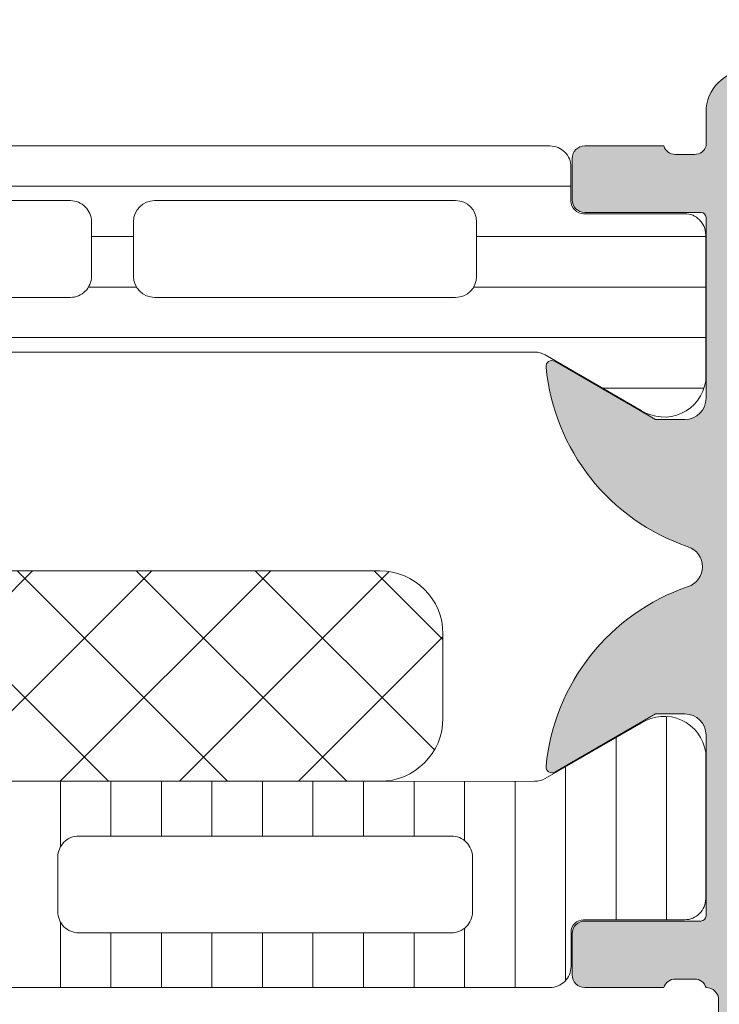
# Model space of a CAD drawing. Header units: millimetres. Extents: x 213386 to 459888, y 74252 to 208052.
# Tile 196 of 256: x 373088 to 373104, y 186616 to 186640. Entities that reach past the tile are written whole.
import ezdxf

# ---------------------------------------------------------------- set-up
doc = ezdxf.new("R2010")
doc.units = ezdxf.units.MM
doc.layers.get('Defpoints').update_dxf_attribs({"color": 255, "lineweight": 0})
doc.layers.add('FASÁDA DETAILNÍ', color=255, linetype='Continuous', lineweight=0)
doc.layers.add('NOVA', color=255, linetype='Continuous', lineweight=0)
doc.styles.add('CS-ROMANS', font='romans.shx', dxfattribs={"width": 0.75, "oblique": 5})
doc.dimstyles.new('A_KÓTA_50', dxfattribs={"dimtxt": 110, "dimasz": 2, "dimexe": 100, "dimexo": 1500, "dimgap": 40, "dimtad": 1, "dimrnd": 1, "dimdsep": 46, "dimtxsty": 'CS-ROMANS', "dimblk": 'KOT_CARA20', "dimcen": 45, "dimse1": 1, "dimse2": 1, "dimclrd": 256, "dimclre": 256, "dimclrt": 256, "dimadec": 0, "dimazin": 0, "dimtfac": 1, "dimtix": 1, "dimtmove": 2, "dimatfit": 3, "dimldrblk": 'OBLIQUE', "dimfxl": 100, "dimtolj": 1, "dimarcsym": 0})

# ---------------------------------------------------------------- blocks, each defined once
blk = doc.blocks.new('A$C29162560')
at = {"layer": 'FASÁDA DETAILNÍ'}
h = blk.add_hatch(color=256, dxfattribs=at)
edge = h.paths.add_edge_path()
edge.add_arc((-872.9380891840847, -15297.18956621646), 0.1199999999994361, 0, 90.00000000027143)
edge.add_line((-872.9380891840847, -15297.06956621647), (-875.6980871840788, -15297.06956621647))
edge.add_arc((-875.6980871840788, -15296.76956621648), 0.3000000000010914, 180, 269.99999999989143, ccw=False)
edge.add_line((-875.9980871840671, -15296.76956621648), (-875.9980871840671, -15295.78959189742))
edge.add_arc((-875.6980871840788, -15295.78959189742), 0.300000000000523, 90.00000000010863, 180, ccw=False)
edge.add_line((-875.6980871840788, -15295.48959189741), (-873.8180761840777, -15295.48959189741))
edge.add_arc((-873.5505328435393, -15295.41072480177), 0.278925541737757, 196.424594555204, 271.162870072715)
edge.add_line((-873.5448721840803, -15295.68959289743), (-873.0912781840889, -15295.68959289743))
edge.add_arc((-873.0856097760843, -15295.41075545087), 0.2788950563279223, 268.8354106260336, 343.5801235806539)
edge.add_line((-872.8180891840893, -15295.48959189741), (-872.8180891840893, -15294.68941718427))
edge.add_arc((-871.8180891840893, -15294.68941718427), 0.9999999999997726, 90.00000000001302, 180, ccw=False)
edge.add_line((-871.8180891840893, -15293.68941718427), (-868.3180818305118, -15293.68941718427))
edge.add_arc((-868.3181016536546, -15294.68943700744), 1.000019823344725, 0.0011357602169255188, 89.99886423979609, ccw=False)
edge.add_line((-867.3180818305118, -15294.68941718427), (-867.3180818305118, -15295.18941718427))
edge.add_line((-867.3180818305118, -15295.18941718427), (-869.8180818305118, -15295.18941718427))
edge.add_arc((-869.8180364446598, -15296.18946257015), 1.0000453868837, 90.00260029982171, 179.9973997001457)
edge.add_line((-870.8180818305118, -15296.18941718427), (-870.8180818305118, -15297.48943549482))
edge.add_arc((-869.8180293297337, -15297.48938299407), 1.000052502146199, 180.003007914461, 269.9969920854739)
edge.add_line((-869.8180818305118, -15298.48943549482), (-862.8180818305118, -15298.48943549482))
edge.add_arc((-862.3180818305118, -15297.96431374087), 0.7250881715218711, 226.4038161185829, 313.5961838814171)
edge.add_line((-861.8180818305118, -15298.48943549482), (-855.7839936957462, -15298.48943549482))
edge.add_arc((-855.7840461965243, -15297.48938299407), 1.000052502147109, 270.0030079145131, 359.9969920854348)
edge.add_line((-854.7839936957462, -15297.48943549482), (-854.7839936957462, -15296.18941718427))
edge.add_arc((-855.7840390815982, -15296.18946257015), 1.000045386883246, 0.002600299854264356, 89.9973997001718)
edge.add_line((-855.7839936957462, -15295.18941718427), (-857.3180818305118, -15295.18941718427))
edge.add_line((-857.3180818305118, -15295.18941718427), (-857.3180818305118, -15294.58941108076))
edge.add_line((-857.3180818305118, -15294.58941108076), (-856.2180757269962, -15293.48943549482))
edge.add_line((-856.2180757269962, -15293.48943549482), (-852.8180818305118, -15293.48943549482))
edge.add_line((-852.8180818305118, -15293.48943549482), (-852.8180818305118, -15320.48933631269))
edge.add_line((-852.8180818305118, -15320.48933631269), (-856.2180757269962, -15320.48933631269))
edge.add_line((-856.2180757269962, -15320.48933631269), (-857.3180818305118, -15319.38936072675))
edge.add_line((-857.3180818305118, -15319.38936072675), (-857.3180818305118, -15318.78935462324))
edge.add_line((-857.3180818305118, -15318.78935462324), (-855.7839936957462, -15318.78935462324))
edge.add_arc((-855.7840390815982, -15317.78930923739), 1.0000453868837, 270.0026002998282, 359.9973997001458)
edge.add_line((-854.7839936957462, -15317.78935462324), (-854.7839936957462, -15316.48933631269))
edge.add_arc((-855.7840461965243, -15316.48938881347), 1.000052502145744, 0.003007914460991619, 89.99699208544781)
edge.add_line((-855.7839936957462, -15315.48933631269), (-861.8180818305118, -15315.48933631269))
edge.add_arc((-862.3180818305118, -15316.01445806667), 0.7250881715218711, 46.4038161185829, 133.5961838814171)
edge.add_line((-862.8180818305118, -15315.48933631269), (-869.8180818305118, -15315.48933631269))
edge.add_arc((-869.8180293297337, -15316.48938881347), 1.000052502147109, 90.00300791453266, 179.9969920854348)
edge.add_line((-870.8180818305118, -15316.48933631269), (-870.8180818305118, -15317.78935462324))
edge.add_arc((-869.8180364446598, -15317.78930923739), 1.000045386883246, 180.0026002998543, 269.9973997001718)
edge.add_line((-869.8180818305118, -15318.78935462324), (-867.3180818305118, -15318.78935462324))
edge.add_line((-867.3180818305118, -15318.78935462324), (-867.3180818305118, -15319.28935462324))
edge.add_arc((-868.3181016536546, -15319.28933480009), 1.000019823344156, 270.00113576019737, 359.99886423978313, ccw=False)
edge.add_line((-868.3180818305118, -15320.28935462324), (-872.8180818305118, -15320.28935462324))
edge.add_arc((-872.8180921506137, -15319.78936494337), 0.4999896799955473, 179.9988173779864, 270.0011826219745, ccw=False)
edge.add_line((-873.3180818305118, -15319.78935462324), (-873.3180818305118, -15318.78935462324))
edge.add_line((-873.3180818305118, -15318.78935462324), (-872.518078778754, -15318.78935462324))
edge.add_line((-872.518078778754, -15318.78935462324), (-872.518078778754, -15315.78933936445))
edge.add_arc((-872.818086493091, -15315.78933667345), 0.3000077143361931, 359.9994860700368, 450.0005139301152)
edge.add_arc((-873.0856097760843, -15315.56816540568), 0.2788950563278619, 16.41987641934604, 91.16458937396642)
edge.add_line((-873.0912781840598, -15315.28932795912), (-873.5448721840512, -15315.28932795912))
edge.add_arc((-873.5505328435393, -15315.56819605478), 0.2789255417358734, 88.83712992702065, 163.5754054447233)
edge.add_line((-873.8180761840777, -15315.48932895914), (-875.6980871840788, -15315.48932895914))
edge.add_arc((-875.6980871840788, -15315.18932895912), 0.2999999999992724, 180, 270.00000000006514, ccw=False)
edge.add_line((-875.9980871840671, -15315.18932895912), (-875.9980871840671, -15314.20935464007))
edge.add_arc((-875.6980871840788, -15314.2093546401), 0.2999999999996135, 89.99999999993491, 180, ccw=False)
edge.add_line((-875.6980871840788, -15313.90935464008), (-872.9380891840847, -15313.90935464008))
edge.add_arc((-872.9380891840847, -15313.78935464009), 0.1200000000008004, 270.0000000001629, 360)
edge.add_line((-872.8180891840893, -15313.78935464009), (-872.8180891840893, -15309.48932895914))
edge.add_arc((-873.3180891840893, -15309.48932895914), 0.4999999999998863, 0, 89.99999999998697)
edge.add_line((-873.3180891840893, -15308.98932895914), (-874.018089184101, -15308.98932895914))
edge.add_line((-874.0180891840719, -15308.98932895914), (-876.4109095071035, -15310.37082441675))
edge.add_arc((-876.4799693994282, -15310.25120917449), 0.13811978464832, 172.2975625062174, 299.99999999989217, ccw=False)
edge.add_arc((-871.6386181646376, -15310.69882756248), 4.999999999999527, 108.7094007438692, 174.6507719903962, ccw=False)
edge.add_arc((-873.4028443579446, -15305.48946042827), 0.5000000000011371, 288.7094007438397, 431.2905992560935)
edge.add_arc((-871.6386181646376, -15300.2800932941), 4.999999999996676, 185.3492280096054, 251.29059925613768, ccw=False)
edge.add_arc((-876.4799693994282, -15300.72771168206), 0.1381197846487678, 60.00000000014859, 187.7024374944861, ccw=False)
edge.add_line((-876.4109095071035, -15300.6080964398), (-874.0180891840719, -15301.98959189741))
edge.add_line((-874.0180891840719, -15301.98959189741), (-873.3180891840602, -15301.98959189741))
edge.add_arc((-873.3180891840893, -15301.48959189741), 0.5, 270.0000000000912, 360.0000000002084)
edge.add_line((-872.8180891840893, -15301.48959189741), (-872.8180891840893, -15297.18956621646))
edge = h.paths.add_edge_path(flags=16)
edge.add_arc((-854.9180879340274, -15312.48934394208), 0.5, 270, 360)
edge.add_line((-854.4180879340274, -15312.48934394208), (-854.4180879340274, -15300.48943549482))
edge.add_arc((-854.9180879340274, -15300.48943549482), 0.5, 0, 90)
edge.add_line((-854.9180879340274, -15299.98943549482), (-870.6180696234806, -15299.98943549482))
edge.add_arc((-870.6180696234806, -15300.48943549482), 0.5, 90, 180)
edge.add_line((-871.1180696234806, -15300.48943549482), (-871.1180696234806, -15312.48934394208))
edge.add_arc((-870.6180696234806, -15312.48934394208), 0.5, 180, 270)
edge.add_line((-870.6180696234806, -15312.98934394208), (-869.1180696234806, -15312.98934394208))
edge.add_line((-869.1180696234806, -15312.98934394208), (-869.1180696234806, -15313.48934394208))
edge.add_arc((-868.6180696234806, -15313.48934394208), 0.5, 180, 270)
edge.add_line((-868.6180696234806, -15313.98934394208), (-856.9180879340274, -15313.98934394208))
edge.add_arc((-856.9180879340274, -15313.48934394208), 0.5, 270, 360)
edge.add_line((-856.4180879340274, -15313.48934394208), (-856.4180879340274, -15312.98934394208))
edge.add_line((-856.4180879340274, -15312.98934394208), (-854.9180879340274, -15312.98934394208))
h = blk.add_hatch(dxfattribs=at)
h.set_pattern_fill('_USER', color=256, scale=1.2, angle=-1.272221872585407e-14, style=0, pattern_type=0)
h.set_pattern_definition([(360, (-910.3180818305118, -15295.48943549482), (2.939128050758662e-16, 1.2), [])])
edge = h.paths.add_edge_path()
edge.add_line((-906.4939719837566, -15300.45644727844), (-908.7776288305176, -15301.77491699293))
edge.add_arc((-909.3182637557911, -15300.93366434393), 0.9999960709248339, 188.1816080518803, 302.7270160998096, ccw=False)
edge.add_line((-910.3080818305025, -15301.07597499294), (-910.3080818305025, -15297.59943349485))
edge.add_arc((-909.8080858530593, -15297.59943085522), 0.4999959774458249, 89.99969751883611, 180.0003024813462, ccw=False)
edge.add_line((-909.8080832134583, -15297.09943487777), (-907.4080848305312, -15297.09976682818))
edge.add_arc((-907.408084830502, -15296.79976682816), 0.2999999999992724, 269.9999999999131, 360)
edge.add_line((-907.1080848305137, -15296.79976682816), (-907.1080848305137, -15295.98943549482))
edge.add_arc((-906.608087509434, -15295.98943281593), 0.4999973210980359, 89.99969301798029, 180.0003069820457, ccw=False)
edge.add_line((-906.6080848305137, -15295.48943549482), (-876.5256105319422, -15295.48943549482))
edge.add_arc((-876.525607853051, -15295.98943281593), 0.4999973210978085, -0.0003069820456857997, 90.00030698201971, ccw=False)
edge.add_line((-876.0256105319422, -15295.98943549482), (-876.0256105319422, -15296.79976682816))
edge.add_arc((-875.7256105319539, -15296.79976682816), 0.2999999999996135, 180, 270.0000000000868)
edge.add_line((-875.7256105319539, -15297.09976682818), (-873.3256121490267, -15297.09943487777))
edge.add_arc((-873.3256095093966, -15297.59943085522), 0.4999959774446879, -0.0003024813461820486, 90.00030248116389, ccw=False)
edge.add_line((-872.8256135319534, -15297.59943349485), (-872.8256135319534, -15301.07597499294))
edge.add_arc((-873.8154316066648, -15300.93366434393), 0.9999960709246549, 237.2729839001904, 351.81839194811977, ccw=False)
edge.add_line((-874.3560665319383, -15301.77491699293), (-876.6397233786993, -15300.45644727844))
edge.add_arc((-876.8897233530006, -15300.88945999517), 0.5000000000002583, 60.00000340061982, 89.99994009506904)
edge.add_line((-876.8897228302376, -15300.38945999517), (-906.2439725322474, -15300.38945999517))
edge.add_arc((-906.2439720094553, -15300.88945999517), 0.5000000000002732, 90.00005990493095, 119.9999965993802)
edge = h.paths.add_edge_path(flags=16)
edge.add_line((-885.9172548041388, -15299.08944922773), (-878.7672303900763, -15299.08943396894))
edge.add_arc((-878.7672739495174, -15298.58939040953), 0.500043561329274, 270.0049911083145, 359.9950088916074)
edge.add_line((-878.2672303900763, -15298.58943396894), (-878.2672303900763, -15297.28942519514))
edge.add_arc((-878.7672427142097, -15297.2894527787), 0.5000123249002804, 0.003160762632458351, 89.99858779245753)
edge.add_line((-878.7672303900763, -15296.78944045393), (-885.9172548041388, -15296.78944045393))
edge.add_arc((-885.9172112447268, -15297.28948401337), 0.500043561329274, 90.00499110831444, 179.9950088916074)
edge.add_line((-886.4172548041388, -15297.28944045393), (-886.4172548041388, -15298.58944922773))
edge.add_arc((-885.9172112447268, -15298.58940566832), 0.5000435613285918, 180.0049911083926, 269.9950088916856)
edge = h.paths.add_edge_path(flags=16)
edge.add_line((-904.2672543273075, -15299.08944922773), (-897.1172284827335, -15299.08944922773))
edge.add_arc((-897.1172720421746, -15298.58940566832), 0.500043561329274, 270.0049911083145, 359.9950088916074)
edge.add_line((-896.6172284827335, -15298.58944922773), (-896.6172284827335, -15297.28944045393))
edge.add_arc((-897.1172720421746, -15297.28948401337), 0.5000435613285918, 0.004991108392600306, 89.99500889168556)
edge.add_line((-897.1172284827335, -15296.78944045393), (-904.2672543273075, -15296.78944045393))
edge.add_arc((-904.2672107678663, -15297.28948401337), 0.500043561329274, 90.00499110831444, 179.9950088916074)
edge.add_line((-904.7672543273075, -15297.28944045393), (-904.7672543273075, -15298.58944922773))
edge.add_arc((-904.2672107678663, -15298.58940566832), 0.5000435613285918, 180.0049911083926, 269.9950088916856)
edge = h.paths.add_edge_path(flags=16)
edge.add_line((-895.1172284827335, -15299.08944922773), (-887.9172548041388, -15299.08944922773))
edge.add_arc((-887.9172040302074, -15298.58950000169), 0.4999492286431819, 269.9941811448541, 360.0058188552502)
edge.add_line((-887.4172548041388, -15298.58944922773), (-887.4172548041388, -15297.28944045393))
edge.add_arc((-887.9172040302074, -15297.28938967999), 0.4999492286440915, 359.9941811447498, 450.0058188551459)
edge.add_line((-887.9172548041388, -15296.78944045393), (-895.1172284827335, -15296.78944045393))
edge.add_arc((-895.1172792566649, -15297.28938967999), 0.4999492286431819, 89.99418114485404, 180.0058188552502)
edge.add_line((-895.6172284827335, -15297.28944045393), (-895.6172284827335, -15298.58944922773))
edge.add_arc((-895.1172792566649, -15298.58950000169), 0.4999492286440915, 179.9941811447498, 270.0058188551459)
h = blk.add_hatch(dxfattribs=at)
h.set_pattern_fill('NETZ', color=256, scale=2, angle=225, style=0)
h.set_pattern_definition([(225, (-894.0670052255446, -15310.58870070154), (1.414213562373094, -1.414213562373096), []), (314.9999999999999, (-894.0670052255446, -15310.58870070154), (1.414213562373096, 1.414213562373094), [])])
h.paths.add_polyline_path([(-907.5670052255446, -15305.58870070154, 0.4142135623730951), (-909.0670052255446, -15307.08870070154), (-909.0670052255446, -15309.08870070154, 0.4142135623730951), (-907.5670052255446, -15310.58870070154), (-880.5670052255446, -15310.58870070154, 0.4142135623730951), (-879.0670052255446, -15309.08870070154), (-879.0670052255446, -15307.08870070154, 0.4142135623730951), (-880.5670052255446, -15305.58870070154)])
h = blk.add_hatch(dxfattribs=at)
h.set_pattern_fill('LINIE', color=256, scale=1.2, angle=90, style=0)
h.set_pattern_definition([(90, (19.28296211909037, -0.6246130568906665), (-1.2, 7.347638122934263e-17), [])])
edge = h.paths.add_edge_path()
edge.add_arc((-912.4079985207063, -15314.18024582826), 0.2999999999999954, 0.0020752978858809, 90.00207529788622, ccw=False)
edge.add_line((-912.1079985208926, -15314.18023496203), (-912.1079698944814, -15314.99056629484))
edge.add_arc((-911.6079725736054, -15314.99055086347), 0.4999973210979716, 180.0017683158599, 270.0023822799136)
edge.add_line((-911.6079517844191, -15315.49054818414), (-910.7668795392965, -15315.49186872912))
edge.add_arc((-910.7668795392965, -15315.69186872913), 0.1999999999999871, 3.979039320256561e-13, 90.00000000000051, ccw=False)
edge.add_line((-910.5668795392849, -15315.69186872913), (-910.5668795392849, -15319.79186872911))
edge.add_arc((-910.0668795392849, -15319.79186872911), 0.5000000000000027, 179.9999999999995, 269.9999999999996)
edge.add_line((-910.0668795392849, -15320.29186872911), (-909.2361303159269, -15320.29186872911))
edge.add_arc((-909.2361303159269, -15319.29186872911), 0.9999999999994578, 270.0000000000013, 344.9999999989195)
edge.add_line((-908.2702044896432, -15319.55068777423), (-908.0668795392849, -15318.79186872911))
edge.add_line((-908.0668795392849, -15318.79186872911), (-909.0668795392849, -15318.79186872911))
edge.add_line((-909.0668795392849, -15318.79186872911), (-909.0668795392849, -15316.49186872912))
edge.add_arc((-908.0627530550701, -15316.49357797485), 1.004127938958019, 90.23408772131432, 179.9024699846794, ccw=False)
edge.add_line((-908.0668555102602, -15315.48945841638), (-905.0669771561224, -15315.48945841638))
edge.add_arc((-905.0710055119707, -15316.49357776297), 1.004127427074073, 360.09751797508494, 449.7701403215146, ccw=False)
edge.add_line((-904.0668795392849, -15316.49186872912), (-904.0668795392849, -15318.79186872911))
edge.add_line((-904.0668795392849, -15318.79186872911), (-905.0668795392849, -15318.79186872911))
edge.add_line((-905.0668795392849, -15318.79186872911), (-904.8635545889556, -15319.55068777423))
edge.add_arc((-903.897628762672, -15319.29186872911), 1.000000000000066, 195.0000000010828, 269.9999999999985)
edge.add_line((-903.897628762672, -15320.29186872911), (-903.0668795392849, -15320.29186872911))
edge.add_arc((-903.0668795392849, -15319.79186872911), 0.4999999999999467, 270, 360)
edge.add_line((-902.5668795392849, -15319.79186872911), (-902.5668795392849, -15315.69186872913))
edge.add_arc((-902.3627064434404, -15315.69359728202), 0.2041804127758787, 91.1558689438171, 179.5149389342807, ccw=False)
edge.add_line((-902.3668252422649, -15315.48945841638), (-876.5254584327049, -15315.48943549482))
edge.add_arc((-876.5254738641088, -15314.98943817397), 0.4999973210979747, 270.0017683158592, 360.002382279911)
edge.add_line((-876.0254765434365, -15314.98941738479), (-876.0255051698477, -15314.17908605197))
edge.add_arc((-875.7255051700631, -15314.17907518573), 0.299999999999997, 90.0020752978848, 180.0020752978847, ccw=False)
edge.add_line((-875.7255160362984, -15313.87907518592), (-873.3255176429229, -15313.8793202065))
edge.add_arc((-873.3255331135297, -15313.37932422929), 0.499995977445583, 270.0017728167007, 360.0023777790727)
edge.add_line((-872.825537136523, -15313.37930347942), (-872.825663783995, -15309.90276198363))
edge.add_arc((-873.8154767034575, -15310.04510848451), 0.99999607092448, 368.1836833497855, 482.7290913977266)
edge.add_line((-874.35614209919, -15309.20387541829), (-876.6397511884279, -15310.52242784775))
edge.add_arc((-876.8897668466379, -15310.08942418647), 0.5000000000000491, 270.00213520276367, 300.00207189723, ccw=False)
edge.add_line((-876.8897482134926, -15310.58942418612), (-911.2440169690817, -15310.59051049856))
edge.add_arc((-911.2440345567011, -15310.09051049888), 0.5000000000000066, 240.0020786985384, 270.0020153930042, ccw=False)
edge.add_line((-911.4940188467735, -15310.52353227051), (-913.7777234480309, -15309.20514527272))
edge.add_arc((-914.3183279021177, -15310.04641750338), 0.9999960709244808, 417.2750591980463, 531.8204672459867)
edge.add_line((-915.3081511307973, -15309.90414270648), (-915.3080244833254, -15313.38068420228))
edge.add_arc((-914.8080285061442, -15313.38066873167), 0.4999959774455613, 180.0017728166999, 270.0023777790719)
edge.add_line((-914.8080077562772, -15313.88066470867), (-912.4080093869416, -15313.88024582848))
edge = h.paths.add_edge_path(flags=16)
edge.add_line((-888.2168857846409, -15313.68997022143), (-888.2168857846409, -15312.38997611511))
edge.add_arc((-887.7168894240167, -15312.38997247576), 0.4999963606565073, 89.99958295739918, 180.0004170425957, ccw=False)
edge.add_line((-887.7168857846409, -15311.88997611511), (-878.8668918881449, -15311.88997611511))
edge.add_arc((-878.8668882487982, -15312.38997247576), 0.4999963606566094, -0.0004170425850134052, 90.00041704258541, ccw=False)
edge.add_line((-878.366891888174, -15312.38997611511), (-878.366891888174, -15313.68997022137))
edge.add_arc((-878.8668918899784, -15313.68998679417), 0.5000000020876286, 270.0000002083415, 360.0018991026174, ccw=False)
edge.add_line((-878.8668918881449, -15314.18998679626), (-887.7168857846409, -15314.18998679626))
edge.add_arc((-887.7168857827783, -15313.68998679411), 0.5000000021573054, 179.9981009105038, 269.9999997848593, ccw=False)
edge = h.paths.add_edge_path(flags=16)
edge.add_arc((-898.4168918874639, -15313.68998679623), 0.4999999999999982, 179.9999999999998, 270.000000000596, ccw=False)
edge.add_line((-898.9168918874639, -15313.68998679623), (-898.9168918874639, -15312.38997611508))
edge.add_arc((-898.4168918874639, -15312.38997611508), 0.4999999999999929, 89.99999999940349, 179.9999999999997, ccw=False)
edge.add_line((-898.4168918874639, -15311.88997611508), (-889.7168857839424, -15311.88997611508))
edge.add_arc((-889.7168857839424, -15312.38997611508), 0.5000000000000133, 360.0000000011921, 449.99999999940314, ccw=False)
edge.add_line((-889.2168857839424, -15312.38997611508), (-889.2168857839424, -15313.68998679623))
edge.add_arc((-889.7168857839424, -15313.68998679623), 0.5000000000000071, 270.0000000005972, 360.0000000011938, ccw=False)
edge.add_line((-889.7168857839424, -15314.18998679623), (-898.4168918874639, -15314.18998679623))
edge = h.paths.add_edge_path(flags=16)
edge.add_arc((-900.4168882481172, -15312.38997247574), 0.4999963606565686, -0.00041704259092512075, 90.00041704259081, ccw=False)
edge.add_line((-899.9168918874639, -15312.38997611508), (-899.9168918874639, -15313.68997022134))
edge.add_arc((-900.4168918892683, -15313.68998679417), 0.5000000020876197, 270.00000020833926, 360.0018991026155, ccw=False)
edge.add_line((-900.4168918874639, -15314.18998679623), (-909.2669010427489, -15314.18998679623))
edge.add_arc((-909.2669010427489, -15313.69000205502), 0.4999847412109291, 179.9999999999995, 270.0000000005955, ccw=False)
edge.add_line((-909.7668857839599, -15313.69000205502), (-909.7668857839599, -15312.38999137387))
edge.add_arc((-909.2668705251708, -15312.38999137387), 0.5000152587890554, 89.99999999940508, 180.0000000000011, ccw=False)
edge.add_line((-909.2668705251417, -15311.88997611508), (-900.4168918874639, -15311.88997611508))
for p, q in [((-874.35614209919, -15309.20387541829), (-876.639751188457, -15310.52242784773)), ((-872.825537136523, -15313.37930347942), (-872.8256637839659, -15309.90276198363)), ((-876.8897482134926, -15310.58942418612), (-911.2440169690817, -15310.59051049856)), ((-887.7168857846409, -15311.88997611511), (-878.866891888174, -15311.88997611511)), ((-888.2168857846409, -15313.68997022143), (-888.2168857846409, -15312.38997611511)), ((-878.366891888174, -15312.38997611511), (-878.366891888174, -15313.68997022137)), ((-875.7255160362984, -15313.87907518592), (-873.3255176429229, -15313.8793202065)), ((-878.8668918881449, -15314.18998679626), (-887.7168857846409, -15314.18998679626)), ((-876.0254765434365, -15314.98941738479), (-876.0255051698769, -15314.17908605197)), ((-902.3668252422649, -15315.48945841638), (-876.525458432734, -15315.48943549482))]:
    blk.add_line(p, q, dxfattribs=at)
blk.add_lwpolyline([(-872.518078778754, -15318.78935462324), (-872.518078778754, -15315.78933936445, 0.4142188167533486), (-872.8180891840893, -15315.48932895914, 0.338212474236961), (-873.0912781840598, -15315.28932795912), (-873.5448721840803, -15315.28932795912, 0.3381811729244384), (-873.8180761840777, -15315.48932895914), (-875.6980871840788, -15315.48932895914, -0.414213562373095), (-875.9980871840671, -15315.18932895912), (-875.9980871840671, -15314.2093546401, -0.414213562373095), (-875.6980871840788, -15313.90935464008), (-872.9380891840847, -15313.90935464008, 0.414213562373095), (-872.8180891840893, -15313.78935464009), (-872.8180891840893, -15309.48932895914, 0.414213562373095), (-873.3180891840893, -15308.98932895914), (-874.0180891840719, -15308.98932895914), (-876.4109095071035, -15310.37082441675, -0.6230654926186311), (-876.6168429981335, -15310.23269720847, -0.295935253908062), (-873.2424601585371, -15305.96303925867, 0.717126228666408), (-873.2424601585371, -15305.01588159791, -0.295935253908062), (-876.6168429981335, -15300.74622364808, -0.6230654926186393), (-876.4109095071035, -15300.6080964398), (-874.0180891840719, -15301.98959189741), (-873.3180891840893, -15301.98959189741, 0.414213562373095), (-872.8180891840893, -15301.48959189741), (-872.8180891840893, -15297.18956621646, 0.414213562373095), (-872.9380891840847, -15297.06956621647), (-875.6980871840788, -15297.06956621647, -0.414213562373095), (-875.9980871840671, -15296.76956621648), (-875.9980871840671, -15295.78959189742, -0.414213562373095), (-875.6980871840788, -15295.48959189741), (-873.8180761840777, -15295.48959189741, 0.3381811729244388), (-873.5448721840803, -15295.68959289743), (-873.0912781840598, -15295.68959289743, 0.338212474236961), (-872.8180891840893, -15295.48959189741), (-872.8180891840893, -15294.68941718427, -0.414213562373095), (-871.8180891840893, -15293.68941718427)], format="xyb", dxfattribs=at)
for points in [[(-906.4939719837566, -15300.45644727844), (-908.7776288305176, -15301.77491699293, -0.5460410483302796), (-910.3080818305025, -15301.07597499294), (-910.3080818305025, -15297.59943349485, -0.414216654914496), (-909.8080832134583, -15297.09943487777), (-907.408084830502, -15297.09976682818, 0.414213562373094), (-907.1080848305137, -15296.79976682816), (-907.1080848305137, -15295.98943549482, -0.414216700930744), (-906.6080848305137, -15295.48943549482), (-876.5256105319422, -15295.48943549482, -0.414216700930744), (-876.0256105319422, -15295.98943549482), (-876.0256105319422, -15296.79976682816, 0.414213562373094), (-875.7256105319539, -15297.09976682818), (-873.3256121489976, -15297.09943487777, -0.4142166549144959), (-872.8256135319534, -15297.59943349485), (-872.8256135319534, -15301.07597499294, -0.5460410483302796), (-874.3560665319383, -15301.77491699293), (-876.6397233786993, -15300.45644727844, 0.1316522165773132), (-876.8897228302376, -15300.38945999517), (-906.2439725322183, -15300.38945999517, 0.1316522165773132)], [(-895.1172284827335, -15299.08944922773), (-887.9172548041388, -15299.08944922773, 0.4142730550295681), (-887.4172548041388, -15298.58944922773), (-887.4172548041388, -15297.28944045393, 0.4142730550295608), (-887.9172548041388, -15296.78944045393), (-895.1172284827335, -15296.78944045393, 0.4142730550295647), (-895.6172284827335, -15297.28944045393), (-895.6172284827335, -15298.58944922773, 0.414273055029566)], [(-885.9172548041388, -15299.08944922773), (-878.7672303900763, -15299.08943396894, 0.4141625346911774), (-878.2672303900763, -15298.58943396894), (-878.2672303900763, -15297.28942519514, 0.4141901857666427), (-878.7672303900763, -15296.78944045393), (-885.9172548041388, -15296.78944045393, 0.4141625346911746), (-886.4172548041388, -15297.28944045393), (-886.4172548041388, -15298.58944922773, 0.4141625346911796)], [(-880.5670052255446, -15310.58870070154), (-907.5670052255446, -15310.58870070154, -0.414213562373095), (-909.0670052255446, -15309.08870070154), (-909.0670052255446, -15307.08870070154, -0.414213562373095), (-907.5670052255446, -15305.58870070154), (-880.5670052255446, -15305.58870070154, -0.414213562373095), (-879.0670052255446, -15307.08870070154), (-879.0670052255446, -15309.08870070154, -0.414213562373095)]]:
    blk.add_lwpolyline(points, format="xyb", close=True, dxfattribs=at)
for centre, radius, start, end in [((-873.8154767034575, -15310.04510848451), 0.9999960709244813, 8.183683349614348, 122.7290913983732), ((-876.8897668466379, -15310.08942418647), 0.5000000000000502, 270.0021352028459, 300.0020718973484), ((-887.7168894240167, -15312.38997247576), 0.4999963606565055, 89.9995829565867, 180.0004170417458), ((-878.8668882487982, -15312.38997247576), 0.4999963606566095, 359.9995829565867, 90.00041704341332), ((-873.3255331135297, -15313.37932422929), 0.4999959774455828, 270.0017728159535, 0.002377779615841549), ((-887.7168857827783, -15313.68998679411), 0.5000000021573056, 179.9981009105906, 269.999999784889), ((-878.8668918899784, -15313.68998679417), 0.5000000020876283, 270.0000002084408, 0.001899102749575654), ((-875.7255051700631, -15314.17907518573), 0.2999999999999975, 90.00207529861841, 180.0020752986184), ((-876.5254738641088, -15314.98943817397), 0.4999973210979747, 270.001768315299, 0.002382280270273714)]:
    blk.add_arc(centre, radius, start, end, dxfattribs=at)
blk = doc.blocks.new('KOT_CARA20')
for p, q in [((0, 20), (0, -20)), ((0, 1.77635683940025e-15), (14.14213562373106, 14.14213562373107)), ((0, 1.77635683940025e-15), (-14.14213562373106, -14.14213562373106))]:
    blk.add_line(p, q)
blk = doc.blocks.new('*D3950')
at = {"lineweight": -2, "transparency": 16777216}
blk.add_line((373745.5484535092, 181384.1544280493), (373745.5484535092, 202680.1544280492), dxfattribs=at)
at = {"layer": 'Defpoints', "color": 0, "transparency": 16777216}
for p in [(373428.8610481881, 202682.1544280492), (373745.5484535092, 202682.1544280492), (373010.8245114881, 181382.1544280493)]:
    blk.add_point(p, dxfattribs=at)
at = {"lineweight": -2, "transparency": 16777216, "xscale": 2, "yscale": 2, "zscale": 2}
for p, rotation in [((373745.5484535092, 202682.1544280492), 90), ((373745.5484535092, 181382.1544280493), 270)]:
    blk.add_blockref('KOT_CARA20', p, dxfattribs=dict(at, rotation=rotation))
at = {"transparency": 16777216, "insert": (373643.048453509, 192725.8304927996), "char_height": 110, "attachment_point": 5, "rotation": 90, "style": 'CS-ROMANS'}
blk.add_mtext('\\A1;21300', dxfattribs=at)
blk = doc.blocks.new('_OBLIQUE')
at = {"color": 0, "linetype": 'ByBlock', "ltscale": 15}
blk.add_line((-0.5, -0.5), (0.5, 0.5), dxfattribs=at)

msp = doc.modelspace()

# ---------------------------------------------------------------- block references
at = {"layer": 'NOVA'}
msp.add_blockref('A$C29162560', (373976.6382373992, 201932.1544280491), dxfattribs=at)

# ---------------------------------------------------------------- dimensions: what is measured, and where the dimension line sits
dim = msp.add_linear_dim(base=(373745.5484535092, 202682.1544280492), p1=(373010.824511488, 181382.1544280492), p2=(373428.8610481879, 202682.1544280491), angle=90, dimstyle='A_KÓTA_50')
dim.commit()
dim.dimension.update_dxf_attribs({"geometry": '*D3950', "text_midpoint": (373643.048453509, 192725.8304927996), "dimtype": 160})

doc.saveas('drawing.dxf')
